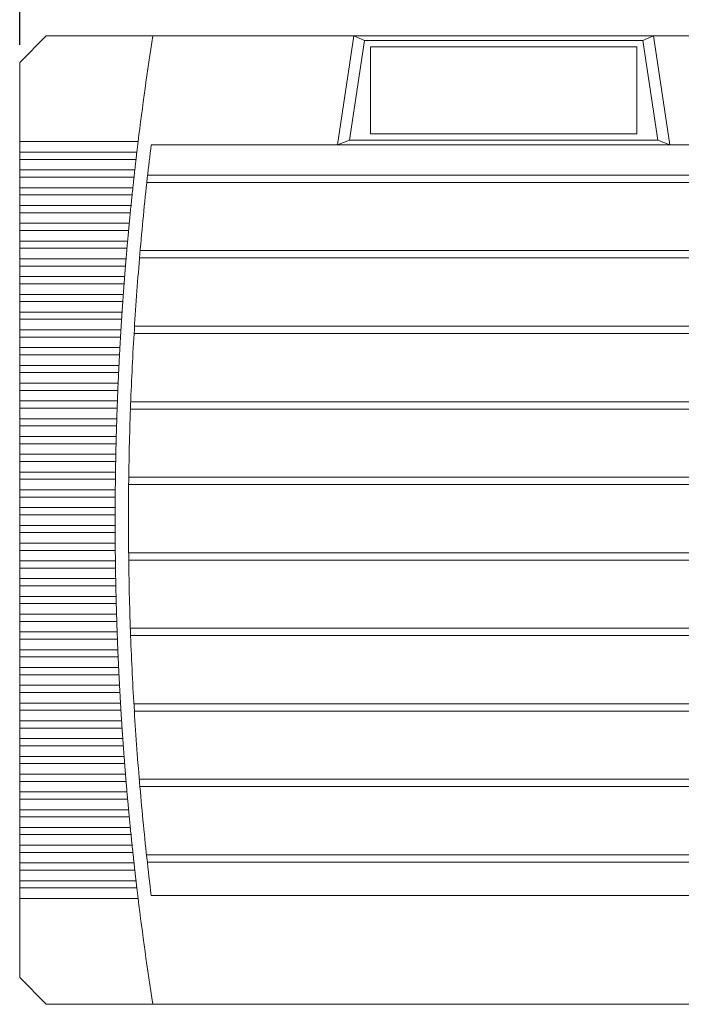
# Model space of a CAD drawing. Header units: millimetres. Extents: x 58 to 529, y 70 to 384.
# Tile 2 of 5: x 58 to 133, y 202 to 313. Entities that reach past the tile are written whole.
import ezdxf

# ---------------------------------------------------------------- set-up
doc = ezdxf.new("R2010")
doc.units = ezdxf.units.MM
doc.header["$LTSCALE"] = 2
doc.layers.add('AA', color=7, linetype='Continuous')
doc.styles.add('SLDTEXTSTYLE0', font='TXT', dxfattribs={"width": 0.75})
doc.dimstyles.new('SLDDIMSTYLE0', dxfattribs={"dimtxt": 7, "dimasz": 6.604, "dimexe": 0, "dimexo": 0.0625, "dimgap": 1.75, "dimtad": 1, "dimrnd": 1e-09, "dimzin": 12, "dimdsep": 46, "dimtxsty": 'SLDTEXTSTYLE0', "dimsah": 1, "dimcen": 0.09, "dimadec": 0, "dimazin": 3, "dimtfac": 1, "dimtofl": 0, "dimtmove": 0, "dimatfit": 3, "dimfxl": 1, "dimfrac": 2, "dimtolj": 1, "dimtzin": 12, "dimarcsym": 0})

# ---------------------------------------------------------------- blocks, each defined once
blk = doc.blocks.new('*D3')
at = {"layer": 'AA'}
for p, q in [((58.06, 310.01), (58.06, 333.01)), ((167.06, 310.01), (167.06, 333.01)), ((58.06, 331.01), (167.06, 331.01))]:
    blk.add_line(p, q, dxfattribs=at)
for points in [[(58.06, 331.01), (64.66, 329.99), (64.66, 332.02)], [(167.06, 331.01), (160.46, 332.02), (160.46, 329.99)]]:
    blk.add_solid(points, dxfattribs=at)
at = {"layer": 'AA', "insert": (99.76, 340.03, 4.65), "char_height": 7, "attachment_point": 1, "style": 'SLDTEXTSTYLE0'}
blk.add_mtext('109', dxfattribs=at)

msp = doc.modelspace()

# ---------------------------------------------------------------- linework, layer by layer
at = {"color": 7, "linetype": 'Continuous', "lineweight": 15}
for p, q in [((61.06, 311.008), (58.06, 308.008)), ((73.061, 311.008), (61.06, 311.008)), ((95.685, 311.008), (73.061, 311.008)), ((93.865, 298.758), (95.685, 311.008)), ((96.871, 310.483), (95.206, 299.283)), ((96.871, 310.483), (95.685, 311.008)), ((129.435, 311.008), (95.685, 311.008)), ((128.249, 310.483), (96.871, 310.483)), ((129.435, 311.008), (128.249, 310.483)), ((129.914, 299.283), (128.249, 310.483)), ((129.435, 311.008), (131.256, 298.758)), ((152.059, 311.008), (129.435, 311.008)), ((127.56, 309.783), (97.56, 309.783)), ((97.56, 309.783), (97.56, 299.983)), ((127.56, 299.983), (127.56, 309.783)), ((58.06, 308.008), (58.06, 299.102)), ((95.206, 299.283), (93.865, 298.758)), ((129.914, 299.283), (95.206, 299.283)), ((97.56, 299.983), (127.56, 299.983)), ((131.256, 298.758), (129.914, 299.283)), ((58.06, 297.914), (58.06, 299.102)), ((58.06, 299.102), (71.4, 299.102)), ((72.87, 298.758), (93.865, 298.758)), ((131.256, 298.758), (93.865, 298.758)), ((131.256, 298.758), (152.251, 298.758)), ((71.258, 297.914), (58.06, 297.914)), ((58.06, 297.914), (58.06, 297.102)), ((58.06, 295.914), (58.06, 297.102)), ((58.06, 297.102), (71.162, 297.102)), ((71.026, 295.914), (58.06, 295.914)), ((58.06, 295.914), (58.06, 295.102)), ((58.06, 293.914), (58.06, 295.102)), ((58.06, 295.102), (70.935, 295.102)), ((152.651, 295.33), (72.47, 295.33)), ((70.806, 293.914), (58.06, 293.914)), ((58.06, 293.914), (58.06, 293.102)), ((72.38, 294.508), (152.74, 294.508)), ((58.06, 291.914), (58.06, 293.102)), ((58.06, 293.102), (70.72, 293.102)), ((70.598, 291.914), (58.06, 291.914)), ((58.06, 291.914), (58.06, 291.102)), ((58.06, 289.914), (58.06, 291.102)), ((58.06, 291.102), (70.517, 291.102)), ((70.401, 289.914), (58.06, 289.914)), ((58.06, 289.914), (58.06, 289.102)), ((58.06, 287.914), (58.06, 289.102)), ((58.06, 289.102), (70.325, 289.102)), ((70.216, 287.914), (58.06, 287.914)), ((58.06, 287.914), (58.06, 287.102)), ((58.06, 285.914), (58.06, 287.102)), ((58.06, 287.102), (70.144, 287.102)), ((70.042, 285.914), (58.06, 285.914)), ((58.06, 285.914), (58.06, 285.102)), ((71.556, 286.008), (153.564, 286.008)), ((71.626, 286.83), (153.494, 286.83)), ((58.06, 283.914), (58.06, 285.102)), ((58.06, 285.102), (69.975, 285.102)), ((69.88, 283.914), (58.06, 283.914)), ((58.06, 283.914), (58.06, 283.102)), ((58.06, 281.914), (58.06, 283.102)), ((58.06, 283.102), (69.818, 283.102)), ((69.73, 281.914), (58.06, 281.914)), ((58.06, 281.914), (58.06, 281.102)), ((58.06, 279.914), (58.06, 281.102)), ((58.06, 281.102), (69.672, 281.102)), ((69.59, 279.914), (58.06, 279.914)), ((58.06, 279.914), (58.06, 279.102)), ((58.06, 277.914), (58.06, 279.102)), ((58.06, 279.102), (69.537, 279.102)), ((70.991, 278.33), (154.129, 278.33)), ((69.463, 277.914), (58.06, 277.914)), ((58.06, 277.914), (58.06, 277.102)), ((58.06, 275.914), (58.06, 277.102)), ((58.06, 277.102), (69.414, 277.102)), ((70.941, 277.508), (154.179, 277.508)), ((69.346, 275.914), (58.06, 275.914)), ((58.06, 275.914), (58.06, 275.102)), ((58.06, 273.914), (58.06, 275.102)), ((58.06, 275.102), (69.302, 275.102)), ((69.241, 273.914), (58.06, 273.914)), ((58.06, 273.914), (58.06, 273.102)), ((58.06, 271.914), (58.06, 273.102)), ((58.06, 273.102), (69.202, 273.102)), ((69.148, 271.914), (58.06, 271.914)), ((58.06, 271.914), (58.06, 271.102)), ((58.06, 269.914), (58.06, 271.102)), ((58.06, 271.102), (69.113, 271.102)), ((69.066, 269.914), (58.06, 269.914)), ((58.06, 269.914), (58.06, 269.102)), ((70.564, 269.83), (154.557, 269.83)), ((58.06, 267.914), (58.06, 269.102)), ((58.06, 269.102), (69.036, 269.102)), ((70.534, 269.008), (154.587, 269.008)), ((68.995, 267.914), (58.06, 267.914)), ((58.06, 267.914), (58.06, 267.102)), ((58.06, 265.914), (58.06, 267.102)), ((58.06, 267.102), (68.97, 267.102)), ((68.936, 265.914), (58.06, 265.914)), ((58.06, 265.914), (58.06, 265.102)), ((58.06, 263.914), (58.06, 265.102)), ((58.06, 265.102), (68.915, 265.102)), ((68.888, 263.914), (58.06, 263.914)), ((58.06, 263.914), (58.06, 263.102)), ((58.06, 261.914), (58.06, 263.102)), ((58.06, 263.102), (68.872, 263.102)), ((68.852, 261.914), (58.06, 261.914)), ((58.06, 261.914), (58.06, 261.102)), ((58.06, 259.914), (58.06, 261.102)), ((58.06, 261.102), (68.84, 261.102)), ((70.333, 260.508), (154.787, 260.508)), ((70.343, 261.33), (154.777, 261.33)), ((68.827, 259.914), (58.06, 259.914)), ((58.06, 259.914), (58.06, 259.102)), ((58.06, 257.914), (58.06, 259.102)), ((58.06, 259.102), (68.82, 259.102)), ((68.813, 257.914), (58.06, 257.914)), ((58.06, 257.914), (58.06, 257.102)), ((58.06, 255.914), (58.06, 257.102)), ((58.06, 257.102), (68.811, 257.102)), ((68.811, 255.914), (58.06, 255.914)), ((58.06, 255.914), (58.06, 255.102)), ((58.06, 253.914), (58.06, 255.102)), ((58.06, 255.102), (68.813, 255.102)), ((68.82, 253.914), (58.06, 253.914)), ((58.06, 253.914), (58.06, 253.102)), ((58.06, 251.914), (58.06, 253.102)), ((58.06, 253.102), (68.827, 253.102)), ((70.33, 252.83), (154.791, 252.83)), ((68.84, 251.914), (58.06, 251.914)), ((58.06, 251.914), (58.06, 251.102)), ((70.339, 252.008), (154.781, 252.008)), ((58.06, 249.914), (58.06, 251.102)), ((58.06, 251.102), (68.852, 251.102)), ((68.872, 249.914), (58.06, 249.914)), ((58.06, 249.914), (58.06, 249.102)), ((58.06, 247.914), (58.06, 249.102)), ((58.06, 249.102), (68.888, 249.102)), ((68.915, 247.914), (58.06, 247.914)), ((58.06, 247.914), (58.06, 247.102)), ((58.06, 245.914), (58.06, 247.102)), ((58.06, 247.102), (68.936, 247.102)), ((68.97, 245.914), (58.06, 245.914)), ((58.06, 245.914), (58.06, 245.102)), ((58.06, 243.914), (58.06, 245.102)), ((58.06, 245.102), (68.995, 245.102)), ((69.036, 243.914), (58.06, 243.914)), ((58.06, 243.914), (58.06, 243.102)), ((70.522, 244.33), (154.598, 244.33)), ((58.06, 241.914), (58.06, 243.102)), ((58.06, 243.102), (69.066, 243.102)), ((70.552, 243.508), (154.569, 243.508)), ((69.113, 241.914), (58.06, 241.914)), ((58.06, 241.914), (58.06, 241.102)), ((58.06, 239.914), (58.06, 241.102)), ((58.06, 241.102), (69.148, 241.102)), ((69.202, 239.914), (58.06, 239.914)), ((58.06, 239.914), (58.06, 239.102)), ((58.06, 237.914), (58.06, 239.102)), ((58.06, 239.102), (69.241, 239.102)), ((69.302, 237.914), (58.06, 237.914)), ((58.06, 237.914), (58.06, 237.102)), ((58.06, 235.914), (58.06, 237.102)), ((58.06, 237.102), (69.346, 237.102)), ((69.414, 235.914), (58.06, 235.914)), ((58.06, 235.914), (58.06, 235.102)), ((58.06, 233.914), (58.06, 235.102)), ((58.06, 235.102), (69.463, 235.102)), ((70.922, 235.83), (154.199, 235.83)), ((70.971, 235.008), (154.149, 235.008)), ((69.537, 233.914), (58.06, 233.914)), ((58.06, 233.914), (58.06, 233.102)), ((58.06, 231.914), (58.06, 233.102)), ((58.06, 233.102), (69.59, 233.102)), ((69.672, 231.914), (58.06, 231.914)), ((58.06, 231.914), (58.06, 231.102)), ((58.06, 229.914), (58.06, 231.102)), ((58.06, 231.102), (69.73, 231.102)), ((69.818, 229.914), (58.06, 229.914)), ((58.06, 229.914), (58.06, 229.102)), ((58.06, 227.914), (58.06, 229.102)), ((58.06, 229.102), (69.88, 229.102)), ((69.975, 227.914), (58.06, 227.914)), ((58.06, 227.914), (58.06, 227.102)), ((71.529, 227.33), (153.592, 227.33)), ((58.06, 225.914), (58.06, 227.102)), ((58.06, 227.102), (70.042, 227.102)), ((71.598, 226.508), (153.522, 226.508)), ((70.144, 225.914), (58.06, 225.914)), ((58.06, 225.914), (58.06, 225.102)), ((58.06, 223.914), (58.06, 225.102)), ((58.06, 225.102), (70.216, 225.102)), ((70.325, 223.914), (58.06, 223.914)), ((58.06, 223.914), (58.06, 223.102)), ((58.06, 221.914), (58.06, 223.102)), ((58.06, 223.102), (70.401, 223.102)), ((70.517, 221.914), (58.06, 221.914)), ((58.06, 221.914), (58.06, 221.102)), ((58.06, 219.914), (58.06, 221.102)), ((58.06, 221.102), (70.598, 221.102)), ((70.72, 219.914), (58.06, 219.914)), ((58.06, 219.914), (58.06, 219.102)), ((58.06, 217.914), (58.06, 219.102)), ((58.06, 219.102), (70.806, 219.102)), ((72.344, 218.83), (152.776, 218.83)), ((70.935, 217.914), (58.06, 217.914)), ((58.06, 217.914), (58.06, 217.102)), ((72.434, 218.008), (152.686, 218.008)), ((58.06, 215.914), (58.06, 217.102)), ((58.06, 217.102), (71.026, 217.102)), ((71.162, 215.914), (58.06, 215.914)), ((58.06, 215.914), (58.06, 215.102)), ((58.06, 213.914), (58.06, 215.102)), ((58.06, 215.102), (71.258, 215.102)), ((71.4, 213.914), (58.06, 213.914)), ((58.06, 213.914), (58.06, 205.008)), ((152.251, 214.258), (72.87, 214.258)), ((58.06, 205.008), (61.06, 202.008)), ((61.06, 202.008), (73.061, 202.008)), ((73.061, 202.008), (152.059, 202.008))]:
    msp.add_line(p, q, dxfattribs=at)
for radius, start, end in [(351.5, 171.08032, 173.03996), (350, 173.06667, 173.68468), (351.5, 173.23492, 173.36828), (351.5, 173.5631, 173.69637), (350, 173.68468, 175.0829), (351.5, 173.89107, 174.02426), (351.5, 174.21884, 174.35196), (351.5, 174.54642, 174.67946), (351.5, 174.87383, 175.00679), (351.5, 175.20106, 175.33396), (350, 175.0829, 176.47818), (351.5, 175.52814, 175.66098), (351.5, 175.85507, 175.98786), (351.5, 176.18187, 176.3146), (351.5, 176.50854, 176.64123), (350, 176.47818, 177.87138), (351.5, 176.8351, 176.96774), (351.5, 177.16155, 177.29416), (351.5, 177.48792, 177.62049), (351.5, 177.8142, 177.94674), (350, 177.87138, 179.26332), (351.5, 178.14041, 178.27292), (351.5, 178.46656, 178.59905), (351.5, 178.79266, 178.92514), (351.5, 179.11872, 179.25119), (350, 179.26332, 180.65482), (351.5, 179.44475, 179.57721), (351.5, 179.77077, 179.90322), (351.5, 180.09678, 180.22923), (351.5, 180.42279, 180.55525), (351.5, 180.74881, 180.88128), (350, 180.65482, 182.04671), (351.5, 181.07486, 181.20734), (351.5, 181.40095, 181.53344), (351.5, 181.72708, 181.85959), (351.5, 182.05326, 182.1858), (350, 182.04671, 183.43981), (351.5, 182.37951, 182.51208), (351.5, 182.70584, 182.83845), (351.5, 183.03226, 183.1649), (351.5, 183.35877, 183.49146), (350, 183.43981, 184.83495), (351.5, 183.6854, 183.81813), (351.5, 184.01214, 184.14493), (351.5, 184.33902, 184.47186), (351.5, 184.66604, 184.79894), (350, 184.83495, 186.23297), (351.5, 184.99321, 185.12617), (351.5, 185.32054, 185.45358), (351.5, 185.64804, 185.78116), (351.5, 185.97574, 186.10893), (350, 186.23297, 186.93333), (351.5, 186.30363, 186.4369), (351.5, 186.63172, 186.76508), (351.5, 186.96004, 188.91968)]:
    msp.add_arc((420.31, 256.508), radius, start, end, dxfattribs=at)
for points, knots in [([(71.258, 297.914), (71.273, 298.045), (71.296, 298.237), (71.321, 298.443), (71.328, 298.508)], [0, 0, 0, 0, 0.68486813, 1, 1, 1, 1]), ([(71.328, 298.508), (71.346, 298.65), (71.371, 298.858), (71.393, 299.043), (71.4, 299.102)], [0, 0, 0, 0, 0.6851153, 1, 1, 1, 1]), ([(71.162, 297.102), (71.147, 296.971), (71.125, 296.78), (71.101, 296.573), (71.094, 296.508)], [0, 0, 0, 0, 0.6847073, 1, 1, 1, 1]), ([(71.094, 296.508), (71.077, 296.366), (71.054, 296.159), (71.033, 295.973), (71.026, 295.914)], [0, 0, 0, 0, 0.6844956, 1, 1, 1, 1]), ([(70.935, 295.102), (70.921, 294.971), (70.9, 294.78), (70.877, 294.573), (70.87, 294.508)], [0, 0, 0, 0, 0.6843304, 1, 1, 1, 1]), ([(70.87, 294.508), (70.855, 294.366), (70.832, 294.159), (70.813, 293.973), (70.806, 293.914)], [0, 0, 0, 0, 0.6841326, 1, 1, 1, 1]), ([(70.72, 293.102), (70.707, 292.971), (70.687, 292.78), (70.665, 292.573), (70.659, 292.508)], [0, 0, 0, 0, 0.6839771, 1, 1, 1, 1]), ([(70.659, 292.508), (70.644, 292.366), (70.623, 292.159), (70.604, 291.973), (70.598, 291.914)], [0, 0, 0, 0, 0.6837829, 1, 1, 1, 1]), ([(70.458, 290.508), (70.445, 290.366), (70.425, 290.159), (70.407, 289.973), (70.401, 289.914)], [0, 0, 0, 0, 0.6834617, 1, 1, 1, 1]), ([(70.517, 291.102), (70.504, 290.971), (70.485, 290.78), (70.465, 290.573), (70.458, 290.508)], [0, 0, 0, 0, 0.6836394, 1, 1, 1, 1]), ([(70.27, 288.508), (70.257, 288.366), (70.238, 288.159), (70.221, 287.973), (70.216, 287.914)], [0, 0, 0, 0, 0.68315285, 1, 1, 1, 1]), ([(70.325, 289.102), (70.312, 288.971), (70.295, 288.78), (70.276, 288.574), (70.27, 288.508)], [0, 0, 0, 0, 0.6833272, 1, 1, 1, 1]), ([(70.144, 287.102), (70.133, 286.971), (70.116, 286.78), (70.098, 286.574), (70.093, 286.508)], [0, 0, 0, 0, 0.6830256, 1, 1, 1, 1]), ([(70.093, 286.508), (70.081, 286.366), (70.063, 286.159), (70.047, 285.973), (70.042, 285.914)], [0, 0, 0, 0, 0.6828629, 1, 1, 1, 1]), ([(69.975, 285.102), (69.965, 284.971), (69.949, 284.78), (69.932, 284.574), (69.927, 284.508)], [0, 0, 0, 0, 0.6827483, 1, 1, 1, 1]), ([(69.927, 284.508), (69.916, 284.367), (69.899, 284.159), (69.885, 283.973), (69.88, 283.914)], [0, 0, 0, 0, 0.682595, 1, 1, 1, 1]), ([(69.818, 283.102), (69.808, 282.971), (69.793, 282.78), (69.778, 282.574), (69.773, 282.508)], [0, 0, 0, 0, 0.6824888, 1, 1, 1, 1]), ([(69.773, 282.508), (69.763, 282.367), (69.747, 282.159), (69.734, 281.973), (69.73, 281.914)], [0, 0, 0, 0, 0.6823461, 1, 1, 1, 1]), ([(69.63, 280.508), (69.621, 280.367), (69.607, 280.159), (69.594, 279.973), (69.59, 279.914)], [0, 0, 0, 0, 0.6821168, 1, 1, 1, 1]), ([(69.672, 281.102), (69.663, 280.971), (69.649, 280.78), (69.635, 280.574), (69.63, 280.508)], [0, 0, 0, 0, 0.682247, 1, 1, 1, 1]), ([(69.499, 278.508), (69.491, 278.367), (69.478, 278.159), (69.466, 277.973), (69.463, 277.914)], [0, 0, 0, 0, 0.6819068, 1, 1, 1, 1]), ([(69.537, 279.102), (69.529, 278.971), (69.516, 278.78), (69.503, 278.574), (69.499, 278.508)], [0, 0, 0, 0, 0.6820269, 1, 1, 1, 1]), ([(69.414, 277.102), (69.406, 276.971), (69.395, 276.78), (69.383, 276.574), (69.38, 276.508)], [0, 0, 0, 0, 0.6818233, 1, 1, 1, 1]), ([(69.38, 276.508), (69.372, 276.367), (69.36, 276.159), (69.35, 275.974), (69.346, 275.914)], [0, 0, 0, 0, 0.6817148, 1, 1, 1, 1]), ([(69.302, 275.102), (69.295, 274.972), (69.285, 274.78), (69.275, 274.574), (69.271, 274.508)], [0, 0, 0, 0, 0.6816402, 1, 1, 1, 1]), ([(69.271, 274.508), (69.264, 274.367), (69.254, 274.159), (69.244, 273.974), (69.241, 273.914)], [0, 0, 0, 0, 0.6815427, 1, 1, 1, 1]), ([(69.202, 273.102), (69.196, 272.972), (69.187, 272.78), (69.178, 272.574), (69.175, 272.508)], [0, 0, 0, 0, 0.681477, 1, 1, 1, 1]), ([(69.175, 272.508), (69.168, 272.367), (69.159, 272.159), (69.151, 271.974), (69.148, 271.914)], [0, 0, 0, 0, 0.68138991, 1, 1, 1, 1]), ([(69.089, 270.508), (69.084, 270.367), (69.075, 270.159), (69.068, 269.974), (69.066, 269.914)], [0, 0, 0, 0, 0.6812543, 1, 1, 1, 1]), ([(69.113, 271.102), (69.108, 270.972), (69.1, 270.78), (69.092, 270.574), (69.089, 270.508)], [0, 0, 0, 0, 0.68133112, 1, 1, 1, 1]), ([(69.015, 268.508), (69.01, 268.367), (69.003, 268.159), (68.997, 267.974), (68.995, 267.914)], [0, 0, 0, 0, 0.6811392, 1, 1, 1, 1]), ([(69.036, 269.102), (69.031, 268.972), (69.024, 268.78), (69.017, 268.574), (69.015, 268.508)], [0, 0, 0, 0, 0.6812044, 1, 1, 1, 1]), ([(68.97, 267.102), (68.966, 266.972), (68.96, 266.78), (68.954, 266.574), (68.952, 266.508)], [0, 0, 0, 0, 0.6810962, 1, 1, 1, 1]), ([(68.952, 266.508), (68.948, 266.367), (68.943, 266.159), (68.938, 265.974), (68.936, 265.914)], [0, 0, 0, 0, 0.6810412, 1, 1, 1, 1]), ([(68.915, 265.102), (68.912, 264.972), (68.907, 264.78), (68.903, 264.574), (68.901, 264.508)], [0, 0, 0, 0, 0.6810065, 1, 1, 1, 1]), ([(68.901, 264.508), (68.898, 264.367), (68.893, 264.159), (68.889, 263.974), (68.888, 263.914)], [0, 0, 0, 0, 0.6809625, 1, 1, 1, 1]), ([(68.872, 263.102), (68.87, 262.972), (68.866, 262.78), (68.863, 262.574), (68.861, 262.508)], [0, 0, 0, 0, 0.680936, 1, 1, 1, 1]), ([(68.861, 262.508), (68.859, 262.367), (68.856, 262.159), (68.853, 261.974), (68.852, 261.914)], [0, 0, 0, 0, 0.6809033, 1, 1, 1, 1]), ([(68.833, 260.508), (68.831, 260.367), (68.829, 260.159), (68.827, 259.974), (68.827, 259.914)], [0, 0, 0, 0, 0.6808621, 1, 1, 1, 1]), ([(68.84, 261.102), (68.839, 260.972), (68.836, 260.781), (68.834, 260.574), (68.833, 260.508)], [0, 0, 0, 0, 0.6808839, 1, 1, 1, 1]), ([(68.816, 258.508), (68.815, 258.367), (68.814, 258.159), (68.813, 257.974), (68.813, 257.914)], [0, 0, 0, 0, 0.6808389, 1, 1, 1, 1]), ([(68.82, 259.102), (68.819, 258.972), (68.817, 258.781), (68.816, 258.574), (68.816, 258.508)], [0, 0, 0, 0, 0.68085027, 1, 1, 1, 1]), ([(68.811, 257.102), (68.811, 256.972), (68.81, 256.781), (68.81, 256.574), (68.81, 256.508)], [0, 0, 0, 0, 0.6808352, 1, 1, 1, 1]), ([(68.81, 256.508), (68.81, 256.367), (68.81, 256.159), (68.811, 255.974), (68.811, 255.914)], [0, 0, 0, 0, 0.6808353, 1, 1, 1, 1]), ([(68.813, 255.102), (68.814, 254.972), (68.814, 254.781), (68.816, 254.574), (68.816, 254.508)], [0, 0, 0, 0, 0.6808393, 1, 1, 1, 1]), ([(68.816, 254.508), (68.817, 254.367), (68.818, 254.159), (68.819, 253.974), (68.82, 253.914)], [0, 0, 0, 0, 0.6808506, 1, 1, 1, 1]), ([(68.827, 253.102), (68.828, 252.972), (68.83, 252.781), (68.832, 252.574), (68.833, 252.508)], [0, 0, 0, 0, 0.68086121, 1, 1, 1, 1]), ([(68.833, 252.508), (68.835, 252.367), (68.837, 252.159), (68.839, 251.974), (68.84, 251.914)], [0, 0, 0, 0, 0.6808835, 1, 1, 1, 1]), ([(68.852, 251.102), (68.854, 250.972), (68.857, 250.78), (68.86, 250.574), (68.861, 250.508)], [0, 0, 0, 0, 0.6809021, 1, 1, 1, 1]), ([(68.861, 250.508), (68.864, 250.367), (68.867, 250.159), (68.871, 249.974), (68.872, 249.914)], [0, 0, 0, 0, 0.6809359, 1, 1, 1, 1]), ([(68.888, 249.102), (68.891, 248.972), (68.895, 248.78), (68.9, 248.574), (68.901, 248.508)], [0, 0, 0, 0, 0.6809612, 1, 1, 1, 1]), ([(68.901, 248.508), (68.905, 248.367), (68.909, 248.159), (68.914, 247.974), (68.915, 247.914)], [0, 0, 0, 0, 0.6810074, 1, 1, 1, 1]), ([(68.936, 247.102), (68.94, 246.972), (68.945, 246.78), (68.951, 246.574), (68.952, 246.508)], [0, 0, 0, 0, 0.6810402, 1, 1, 1, 1]), ([(68.952, 246.508), (68.957, 246.367), (68.963, 246.159), (68.968, 245.974), (68.97, 245.914)], [0, 0, 0, 0, 0.6810969, 1, 1, 1, 1]), ([(68.995, 245.102), (69, 244.972), (69.006, 244.78), (69.013, 244.574), (69.015, 244.508)], [0, 0, 0, 0, 0.6811372, 1, 1, 1, 1]), ([(69.015, 244.508), (69.02, 244.367), (69.027, 244.159), (69.034, 243.974), (69.036, 243.914)], [0, 0, 0, 0, 0.6812044, 1, 1, 1, 1]), ([(69.066, 243.102), (69.071, 242.972), (69.078, 242.78), (69.086, 242.574), (69.089, 242.508)], [0, 0, 0, 0, 0.6812517, 1, 1, 1, 1]), ([(69.089, 242.508), (69.095, 242.367), (69.103, 242.159), (69.111, 241.974), (69.113, 241.914)], [0, 0, 0, 0, 0.6813324, 1, 1, 1, 1]), ([(69.148, 241.102), (69.154, 240.972), (69.162, 240.78), (69.172, 240.574), (69.175, 240.508)], [0, 0, 0, 0, 0.6813879, 1, 1, 1, 1]), ([(69.175, 240.508), (69.181, 240.367), (69.191, 240.159), (69.199, 239.974), (69.202, 239.914)], [0, 0, 0, 0, 0.6814767, 1, 1, 1, 1]), ([(69.241, 239.102), (69.248, 238.972), (69.257, 238.78), (69.268, 238.574), (69.271, 238.508)], [0, 0, 0, 0, 0.6815412, 1, 1, 1, 1]), ([(69.271, 238.508), (69.279, 238.367), (69.289, 238.159), (69.299, 237.974), (69.302, 237.914)], [0, 0, 0, 0, 0.6816444, 1, 1, 1, 1]), ([(69.346, 237.102), (69.354, 236.972), (69.364, 236.78), (69.376, 236.574), (69.38, 236.508)], [0, 0, 0, 0, 0.6817128, 1, 1, 1, 1]), ([(69.38, 236.508), (69.388, 236.367), (69.4, 236.159), (69.411, 235.973), (69.414, 235.914)], [0, 0, 0, 0, 0.6818273, 1, 1, 1, 1]), ([(69.463, 235.102), (69.471, 234.971), (69.482, 234.78), (69.495, 234.574), (69.499, 234.508)], [0, 0, 0, 0, 0.6819027, 1, 1, 1, 1]), ([(69.499, 234.508), (69.508, 234.367), (69.521, 234.159), (69.533, 233.973), (69.537, 233.914)], [0, 0, 0, 0, 0.6820272, 1, 1, 1, 1]), ([(69.59, 233.102), (69.599, 232.971), (69.612, 232.78), (69.626, 232.574), (69.63, 232.508)], [0, 0, 0, 0, 0.68211362, 1, 1, 1, 1]), ([(69.63, 232.508), (69.64, 232.367), (69.654, 232.159), (69.667, 231.973), (69.672, 231.914)], [0, 0, 0, 0, 0.6822501, 1, 1, 1, 1]), ([(69.73, 231.102), (69.739, 230.971), (69.753, 230.78), (69.768, 230.574), (69.773, 230.508)], [0, 0, 0, 0, 0.6823411, 1, 1, 1, 1]), ([(69.773, 230.508), (69.784, 230.367), (69.799, 230.159), (69.813, 229.973), (69.818, 229.914)], [0, 0, 0, 0, 0.6824927, 1, 1, 1, 1]), ([(69.88, 229.102), (69.89, 228.971), (69.905, 228.78), (69.922, 228.574), (69.927, 228.508)], [0, 0, 0, 0, 0.6825897, 1, 1, 1, 1]), ([(69.927, 228.508), (69.939, 228.366), (69.955, 228.159), (69.97, 227.973), (69.975, 227.914)], [0, 0, 0, 0, 0.6827507, 1, 1, 1, 1]), ([(70.042, 227.102), (70.053, 226.971), (70.07, 226.78), (70.087, 226.574), (70.093, 226.508)], [0, 0, 0, 0, 0.682858, 1, 1, 1, 1]), ([(70.093, 226.508), (70.105, 226.366), (70.123, 226.159), (70.139, 225.973), (70.144, 225.914)], [0, 0, 0, 0, 0.6830312, 1, 1, 1, 1]), ([(70.216, 225.102), (70.228, 224.971), (70.245, 224.78), (70.264, 224.574), (70.27, 224.508)], [0, 0, 0, 0, 0.6831424, 1, 1, 1, 1]), ([(70.27, 224.508), (70.283, 224.366), (70.302, 224.159), (70.319, 223.973), (70.325, 223.914)], [0, 0, 0, 0, 0.6833304, 1, 1, 1, 1]), ([(70.401, 223.102), (70.414, 222.971), (70.432, 222.78), (70.452, 222.573), (70.458, 222.508)], [0, 0, 0, 0, 0.6834465, 1, 1, 1, 1]), ([(70.458, 222.508), (70.472, 222.366), (70.492, 222.159), (70.511, 221.973), (70.517, 221.914)], [0, 0, 0, 0, 0.6836495, 1, 1, 1, 1]), ([(70.598, 221.102), (70.611, 220.971), (70.631, 220.78), (70.652, 220.573), (70.659, 220.508)], [0, 0, 0, 0, 0.683772, 1, 1, 1, 1]), ([(70.659, 220.508), (70.673, 220.366), (70.695, 220.159), (70.714, 219.973), (70.72, 219.914)], [0, 0, 0, 0, 0.68398627, 1, 1, 1, 1]), ([(70.806, 219.102), (70.82, 218.971), (70.841, 218.78), (70.863, 218.573), (70.87, 218.508)], [0, 0, 0, 0, 0.684117, 1, 1, 1, 1]), ([(70.87, 218.508), (70.886, 218.366), (70.908, 218.159), (70.929, 217.973), (70.935, 217.914)], [0, 0, 0, 0, 0.6843402, 1, 1, 1, 1]), ([(71.026, 217.102), (71.041, 216.971), (71.063, 216.78), (71.086, 216.573), (71.094, 216.508)], [0, 0, 0, 0, 0.6844801, 1, 1, 1, 1]), ([(71.094, 216.508), (71.11, 216.366), (71.134, 216.159), (71.155, 215.973), (71.162, 215.914)], [0, 0, 0, 0, 0.6847206, 1, 1, 1, 1]), ([(71.328, 214.508), (71.311, 214.65), (71.287, 214.858), (71.264, 215.043), (71.258, 215.102)], [0, 0, 0, 0, 0.68487494, 1, 1, 1, 1]), ([(71.4, 213.914), (71.384, 214.045), (71.361, 214.237), (71.336, 214.443), (71.328, 214.508)], [0, 0, 0, 0, 0.68510757, 1, 1, 1, 1])]:
    msp.add_open_spline(points, degree=3, knots=knots, dxfattribs=at)

# ---------------------------------------------------------------- dimensions: what is measured, and where the dimension line sits
at = {"layer": 'AA'}
dim = msp.add_linear_dim(base=(167.06, 331.008), p1=(58.06, 308.008), p2=(167.06, 308.008), dimstyle='SLDDIMSTYLE0', dxfattribs=at)
dim.commit()
dim.dimension.update_dxf_attribs({"geometry": '*D3', "text_midpoint": (110.363, 331.008), "dimtype": 160})

doc.saveas('drawing.dxf')
